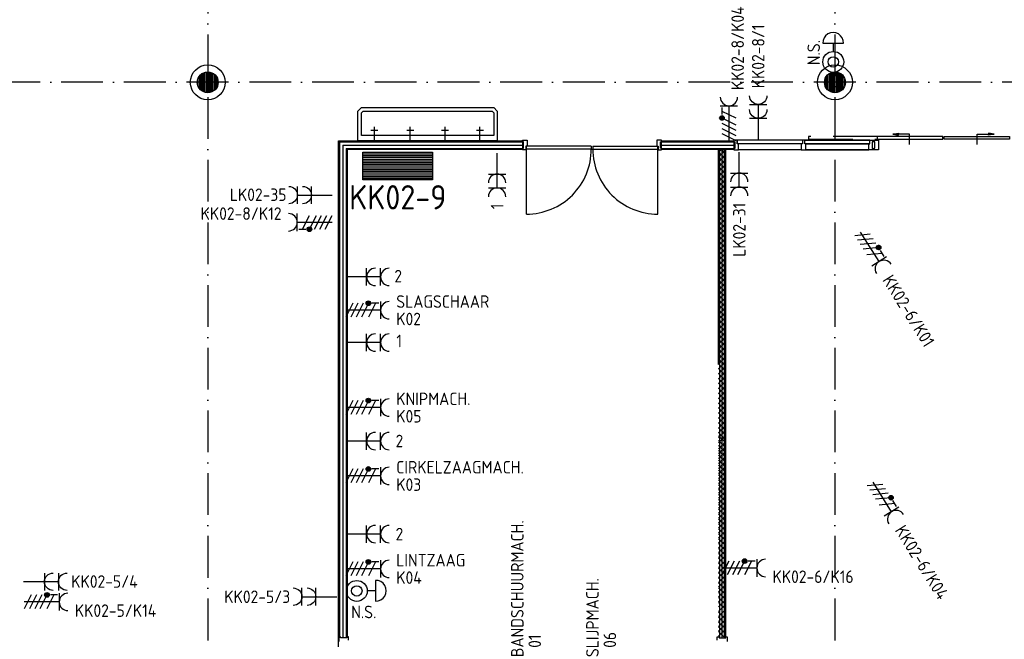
# Model space of a CAD drawing. Header units: millimetres. Extents: x 90707 to 259985, y -1262 to 84291.
# Tile 43 of 75: x 145348 to 159476, y 58810 to 67708. Entities that reach past the tile are written whole.
import ezdxf
from ezdxf.enums import TextEntityAlignment as Align

# ---------------------------------------------------------------- set-up
doc = ezdxf.new("R2010")
doc.units = ezdxf.units.MM
doc.header["$LTSCALE"] = 100
doc.linetypes.add('DASHDOT', pattern=[9, 6, -1.5, 0, -1.5])
doc.linetypes.add('HIDDEN', pattern=[9.525, 6.35, -3.175])
doc.layers.get('0').update_dxf_attribs({"linetype": 'CONTINUOUS'})
for name, color, linetype in [('AL$1----_ALGEMEEN', 7, 'CONTINUOUS'), ('AL$1----_MAATVOERING', 7, 'CONTINUOUS'), ('AL$7----_STRAMIEN', 1, 'DASHDOT'), ('AL$8----_HULPKOLOM', 2, 'CONTINUOUS'), ('AL22----_BINNENWAND', 7, 'CONTINUOUS'), ('AL28----_KONSTRUKTIE', 3, 'CONTINUOUS'), ('AL31----_BUITENKOZ', 7, 'CONTINUOUS'), ('AL32----_BINNENKOZ', 7, 'CONTINUOUS'), ('AL32----_DRAAIRICHTING', 1, 'CONTINUOUS'), ('AL74----_INRSANITAIR', 7, 'CONTINUOUS'), ('ALL-----_REFLIJNEN', 8, 'CONTINUOUS'), ('ALXAA---_GEWBETON', 12, 'CONTINUOUS'), ('EB62203-_ATTRIB', 2, 'CONTINUOUS'), ('EB62205-_ATTRIB', 2, 'CONTINUOUS'), ('EB62208-_ATTRIB', 2, 'CONTINUOUS'), ('EB6441--_ATTRIB', 2, 'CONTINUOUS'), ('EL62203-_KRACHT-WCD230', 3, 'CONTINUOUS'), ('EL62205-_KRACHT-KAST', 3, 'CONTINUOUS'), ('EL62208-_KRACHT-WCD400', 3, 'CONTINUOUS'), ('EL6441--_DATACOM', 3, 'CONTINUOUS'), ('VOLGNUMMER', 7, 'CONTINUOUS')]:
    doc.layers.add(name, color=color, linetype=linetype)
doc.styles.add('1_8', font='ISO', dxfattribs={"height": 1.8})
doc.styles.add('3_5', font='iso', dxfattribs={"height": 3.5})
doc.styles.add('NORATT', font='isocp.shx')
doc.styles.get("Standard").update_dxf_attribs({"font": 'iso.shx'})

# ---------------------------------------------------------------- blocks, each defined once
blk = doc.blocks.new('ES111261')
for p, q in [((-5, 1.75), (5, 1.75)), ((-5, 1.5), (5, 1.5)), ((-5, 1.25), (5, 1.25)), ((-5, 1), (5, 1)), ((-5, 0.75), (5, 0.75)), ((-5, 0.5), (5, 0.5)), ((-5, 0.25), (5, 0.25)), ((-5, 0), (5, 0)), ((-5, -0.25), (5, -0.25)), ((-5, -0.5), (5, -0.5)), ((-5, -0.75), (5, -0.75)), ((-5, -1), (5, -1)), ((-5, -1.25), (5, -1.25)), ((-5, -1.5), (5, -1.5)), ((-5, -1.75), (5, -1.75)), ((-5, -2), (5, -2))]:
    blk.add_line(p, q)
blk.add_lwpolyline([(-5, -2), (5, -2), (5, 2), (-5, 2)], close=True)
for tag, height, style, flags, p in [('GROEPI', 1.8, '1_8', 9, (0, 9.5)), ('GROEP', 1.8, '1_8', 8, (0, 7.5)), ('CODE', 3.5, '3_5', 8, (0, 4.5)), ('M_CODE', 1.8, '1_8', 9, (0, 0)), ('KAST', 1.8, '1_8', 9, (0, -3.5)), ('VERMOGEN', 1.8, '1_8', 9, (0, -5.5)), ('DOEL', 1.8, '1_8', 9, (0, -7.5)), ('VERMOGENI', 1.8, '1_8', 9, (0, -9.5)), ('DOELI', 1.8, '1_8', 9, (0, -11.5))]:
    blk.add_attdef(tag, text='', height=height, dxfattribs=dict(style=style, flags=flags)).set_placement(p, align=Align.MIDDLE_CENTER)
at = {"style": '1_8', "flags": 9}
blk.add_attdef('RUIMTE', text='', height=1.8, dxfattribs=at).set_placement((0, -9.5), align=Align.MIDDLE)
blk = doc.blocks.new('ES3W2A')
for p, q in [((1.25, 2), (-1.25, 2)), ((0, 2), (0, -3)), ((1.25, 0), (-1.25, 0))]:
    blk.add_line(p, q)
for centre in [(0, 3.25), (0, 1.25)]:
    blk.add_arc(centre, 1.25, 180, 0)
at = {"style": '1_8'}
for tag, flags, p in [('VERMOGEN', 9, (-2.5, 5)), ('GROEP', 8, (0, 5)), ('SCHAK', 8, (2.5, 5)), ('GELIJK', 9, (5, 5)), ('TAL', 8, (2.5, 5)), ('KAST', 9, (7, 5))]:
    blk.add_attdef(tag, text='', height=1.8, rotation=90, dxfattribs=dict(at, flags=flags)).set_placement(p, align=Align.MIDDLE_CENTER)
at = {"style": '1_8', "width": 0.7, "flags": 8}
blk.add_attdef('DOEL', text='', height=1.8, rotation=90, dxfattribs=at).set_placement((-2.5, 5), align=Align.MIDDLE_LEFT)
at = {"style": '1_8', "flags": 9}
blk.add_attdef('M_CODE', text='', height=1.8, dxfattribs=at).set_placement((0, 0), align=Align.MIDDLE_CENTER)
blk = doc.blocks.new('ES111454')
for p, q in [((-1.51, 2.61), (1.49, 2.61)), ((-0.01, 2.61), (-0.01, 1.44))]:
    blk.add_line(p, q)
for radius in [1.5, 0.75]:
    blk.add_circle((0.01, -0.08), radius)
blk.add_arc((-0.01, 2.64), 1.5, 358.854, 181.146)
at = {"style": '1_8'}
for tag, flags, p in [('NUMMER', 8, (0.01, 5.42)), ('CODE', 8, (0.01, 2.92)), ('M_CODE', 9, (0.01, -0.08))]:
    blk.add_attdef(tag, text='', height=2, dxfattribs=dict(at, flags=flags)).set_placement(p, align=Align.MIDDLE)
blk = doc.blocks.new('ES2W4A')
at = {"color": 0, "ltscale": 0.5}
for p, q in [((-1.25, 2), (1.25, 2)), ((0, 2), (0, -3))]:
    blk.add_line(p, q, dxfattribs=at)
at = {"color": 0}
for p, q in [((-1.25, 2), (1.25, 2)), ((0, 2), (0, -3))]:
    blk.add_line(p, q, dxfattribs=at)
at = {"color": 1, "ltscale": 0.5}
for p, q in [((-1, 1.75), (-1, 0.75)), ((-1.2, -0.02), (-1.2, 0.52)), ((-1.07, -0.08), (-1.07, 0.58)), ((-1, 1.25), (1, 0.25)), ((-1, 0.25), (1, -0.75)), ((-0.93, -0.08), (-0.93, 0.58)), ((-0.8, -0.02), (-0.8, 0.52)), ((-1, -0.5), (1, -1.5)), ((-1, -1.25), (1, -2.25)), ((-1, -2), (1, -3))]:
    blk.add_line(p, q, dxfattribs=at)
at = {"color": 1}
for p, q in [((-1, 1.75), (-1, 0.75)), ((-1.2, -0.02), (-1.2, 0.52)), ((-1.07, -0.08), (-1.07, 0.58)), ((-1, 1.25), (1, 0.25)), ((-1, 0.25), (1, -0.75)), ((-0.93, -0.08), (-0.93, 0.58)), ((-0.8, -0.02), (-0.8, 0.52)), ((-1, -0.5), (1, -1.5)), ((-1, -1.25), (1, -2.25)), ((-1, -2), (1, -3))]:
    blk.add_line(p, q, dxfattribs=at)
at = {"color": 1, "ltscale": 0.5}
blk.add_circle((-1, 0.25), 0.333, dxfattribs=at)
at = {"color": 1}
blk.add_circle((-1, 0.25), 0.333, dxfattribs=at)
at = {"color": 0, "ltscale": 0.5}
blk.add_arc((0, 3.25), 1.25, 180, 0, dxfattribs=at)
at = {"color": 0}
blk.add_arc((0, 3.25), 1.25, 180, 0, dxfattribs=at)
at = {"ltscale": 0.5, "style": 'NORATT'}
for tag, flags, p in [('VERMOGEN', 9, (-3.75, 4.25)), ('GROEP', 8, (1.25, 4.25)), ('DOEL', 8, (-1.25, 4.25)), ('KAST', 9, (3.75, 4.25)), ('TAL', 8, (-3.75, 4.25))]:
    blk.add_attdef(tag, text='', height=1.8, rotation=90, dxfattribs=dict(at, flags=flags)).set_placement(p, align=Align.MIDDLE_LEFT)
at = {"style": '1_8'}
for tag, flags, p in [('VERMOGEN', 9, (-3.75, 4.25)), ('GROEP', 8, (1.25, 4.25)), ('DOEL', 8, (-1.25, 4.25)), ('KAST', 9, (3.75, 4.25)), ('TAL', 8, (-3.75, 4.25))]:
    blk.add_attdef(tag, text='', height=1.8, rotation=90, dxfattribs=dict(at, flags=flags)).set_placement(p, align=Align.MIDDLE_LEFT)
at = {"color": 0, "ltscale": 0.5, "style": 'NORATT', "width": 0.7, "flags": 8}
blk.add_attdef('SCHAK', text='', height=1.8, rotation=90, dxfattribs=at).set_placement((3.75, 4.25), align=Align.MIDDLE_LEFT)
at = {"color": 0, "style": '1_8', "width": 0.7, "flags": 8}
blk.add_attdef('SCHAK', text='', height=1.8, rotation=90, dxfattribs=at).set_placement((3.75, 4.25), align=Align.MIDDLE_LEFT)
at = {"ltscale": 0.5, "style": 'NORATT', "flags": 9}
blk.add_attdef('GELIJK', text='', height=1.8, rotation=90, dxfattribs=at).set_placement((5, 5), align=Align.MIDDLE_CENTER)
at = {"style": '1_8', "flags": 9}
blk.add_attdef('GELIJK', text='', height=1.8, rotation=90, dxfattribs=at).set_placement((5, 5), align=Align.MIDDLE_CENTER)
at = {"ltscale": 0.5, "style": 'NORATT', "flags": 9}
blk.add_attdef('M_CODE', text='', height=1.8, dxfattribs=at).set_placement((0, 0), align=Align.MIDDLE_CENTER)
at = {"style": '1_8', "flags": 9}
blk.add_attdef('M_CODE', text='', height=1.8, dxfattribs=at).set_placement((0, 0), align=Align.MIDDLE_CENTER)
blk = doc.blocks.new('A$Cca306792')
at = {"layer": 'AL$1----_ALGEMEEN', "color": 8}
for p, q in [((64259, 67066), (64301, 67107)), ((64259, 66995), (64359, 67095)), ((64259, 67071), (64359, 66971)), ((64259, 66925), (64359, 67025)), ((64259, 67000), (64359, 66900)), ((64294, 67107), (64359, 67042)), ((64259, 66854), (64359, 66954)), ((64259, 66930), (64359, 66830)), ((64259, 66783), (64359, 66883)), ((64259, 66859), (64359, 66759)), ((64259, 66712), (64359, 66812)), ((64259, 66788), (64359, 66688)), ((64259, 66642), (64359, 66742)), ((64259, 66717), (64359, 66617)), ((64259, 66571), (64359, 66671)), ((64259, 66647), (64359, 66547)), ((64259, 66500), (64359, 66600)), ((64259, 66576), (64359, 66476)), ((64259, 66430), (64359, 66530)), ((64259, 66505), (64359, 66405)), ((64259, 66359), (64359, 66459)), ((64259, 66435), (64359, 66335)), ((64259, 66288), (64359, 66388)), ((64259, 66364), (64359, 66264)), ((64259, 66217), (64359, 66317)), ((64259, 66293), (64359, 66193)), ((64259, 66147), (64359, 66247)), ((64259, 66222), (64359, 66122)), ((64259, 66076), (64359, 66176)), ((64259, 66152), (64359, 66052)), ((64259, 66005), (64359, 66105)), ((64259, 66081), (64359, 65981)), ((64259, 65935), (64359, 66035)), ((64259, 66010), (64359, 65910)), ((64259, 65864), (64359, 65964)), ((64259, 65940), (64359, 65840)), ((64259, 65793), (64359, 65893)), ((64259, 65869), (64359, 65769)), ((64259, 65722), (64359, 65822)), ((64259, 65798), (64359, 65698)), ((64259, 65652), (64359, 65752)), ((64259, 65727), (64359, 65627)), ((64259, 65581), (64359, 65681)), ((64259, 65657), (64359, 65557)), ((64259, 65510), (64359, 65610)), ((64259, 65586), (64359, 65486)), ((64259, 65440), (64359, 65540)), ((64259, 65515), (64359, 65415)), ((64259, 65369), (64359, 65469)), ((64259, 65445), (64359, 65345)), ((64259, 65298), (64359, 65398)), ((64259, 65374), (64359, 65274)), ((64259, 65227), (64359, 65327)), ((64259, 65303), (64359, 65203)), ((64259, 65157), (64359, 65257)), ((64259, 65232), (64359, 65132)), ((64259, 65086), (64359, 65186)), ((64259, 65162), (64359, 65062)), ((64259, 65015), (64359, 65115)), ((64259, 65091), (64359, 64991)), ((64259, 64945), (64359, 65045)), ((64259, 65020), (64359, 64920)), ((64259, 64874), (64359, 64974)), ((64259, 64950), (64359, 64850)), ((64259, 64803), (64359, 64903)), ((64259, 64879), (64359, 64779)), ((64259, 64733), (64359, 64833)), ((64259, 64808), (64359, 64708)), ((64259, 64662), (64359, 64762)), ((64259, 64738), (64359, 64638)), ((64259, 64591), (64359, 64691)), ((64259, 64667), (64359, 64567)), ((64259, 64520), (64359, 64620)), ((64259, 64596), (64359, 64496)), ((64259, 64450), (64359, 64550)), ((64259, 64525), (64359, 64425)), ((64259, 64379), (64359, 64479)), ((64259, 64455), (64359, 64355)), ((64259, 64308), (64359, 64408)), ((64259, 64384), (64359, 64284)), ((64259, 64238), (64359, 64338)), ((64259, 64313), (64359, 64213)), ((64259, 64167), (64359, 64267)), ((64259, 64243), (64359, 64143)), ((64259, 64096), (64359, 64196)), ((64259, 64172), (64359, 64072)), ((64259, 64172), (64359, 64072)), ((64259, 64025), (64359, 64125)), ((64259, 64025), (64359, 64125)), ((64259, 64101), (64341, 64019)), ((64259, 64101), (64359, 64001)), ((64259, 63955), (64359, 64055)), ((64259, 64030), (64359, 63930)), ((64259, 63884), (64359, 63984)), ((64259, 63960), (64359, 63860)), ((64259, 63813), (64359, 63913)), ((64259, 63889), (64359, 63789)), ((64259, 63743), (64359, 63843)), ((64259, 63818), (64359, 63718)), ((64259, 63672), (64359, 63772)), ((64259, 63748), (64359, 63648)), ((64259, 63601), (64359, 63701)), ((64259, 63677), (64359, 63577)), ((64259, 63530), (64359, 63630)), ((64259, 63606), (64359, 63506)), ((64259, 63460), (64359, 63560)), ((64259, 63535), (64359, 63435)), ((64259, 63389), (64359, 63489)), ((64259, 63465), (64359, 63365)), ((64259, 63318), (64359, 63418)), ((64259, 63394), (64359, 63294)), ((64259, 63248), (64359, 63348)), ((64259, 63323), (64359, 63223)), ((64259, 63177), (64359, 63277)), ((64259, 63253), (64359, 63153)), ((64259, 63106), (64359, 63206)), ((64259, 63182), (64359, 63082)), ((64259, 63035), (64359, 63135)), ((64259, 63111), (64341, 63029)), ((64259, 63111), (64359, 63011)), ((64259, 62965), (64359, 63065)), ((64259, 63040), (64359, 62940)), ((64259, 62894), (64359, 62994))]:
    blk.add_line(p, q, dxfattribs=at)
at = {"layer": 'AL$1----_MAATVOERING', "color": 8}
blk.add_line((58803, 51070), (58803, 65105), dxfattribs=at)
at = {"layer": 'AL$7----_STRAMIEN', "color": 1}
for points in [[(56928, 78659), (56928, 39870)], [(65928, 78659), (65928, 39870)], [(86028, 68070), (47456, 68070)]]:
    blk.add_lwpolyline(points, dxfattribs=at)
at = {"layer": 'AL$8----_HULPKOLOM', "color": 8}
for centre in [(56928, 68070), (65928, 68070)]:
    blk.add_circle(centre, 250, dxfattribs=at)
at = {"layer": 'AL22----_BINNENWAND', "color": 8}
for p, q in [((58803, 59805), (58803, 67232)), ((58803, 67232), (58928, 67232)), ((58803, 67232), (61444, 67232)), ((61444, 67232), (61444, 67107)), ((63441, 67232), (64470, 67232)), ((63441, 67107), (63441, 67232)), ((64477, 67232), (64477, 67107)), ((58928, 67107), (58928, 60116)), ((61444, 67107), (58928, 67107)), ((64476, 67107), (63441, 67107)), ((64259, 64019), (64259, 67107)), ((64259, 67107), (64359, 67107)), ((64359, 67107), (64359, 64019)), ((64359, 67101), (64359, 60098)), ((64259, 62996), (64359, 62897)), ((64259, 62926), (64359, 62826)), ((64259, 62809), (64359, 62909)), ((64259, 62855), (64359, 62756)), ((64259, 62738), (64359, 62838)), ((64259, 62785), (64359, 62686)), ((64259, 62667), (64359, 62767)), ((64259, 62714), (64359, 62615)), ((64259, 62596), (64359, 62696)), ((64259, 62644), (64359, 62545)), ((64259, 62524), (64359, 62625)), ((64259, 62573), (64359, 62474)), ((64259, 62453), (64359, 62554)), ((64259, 62503), (64359, 62404)), ((64259, 62382), (64359, 62483)), ((64259, 62433), (64359, 62334)), ((64259, 62311), (64359, 62412)), ((64259, 62362), (64359, 62263)), ((64259, 62240), (64359, 62341)), ((64259, 62292), (64359, 62193)), ((64259, 62169), (64359, 62270)), ((64259, 62221), (64359, 62122)), ((64259, 62098), (64359, 62199)), ((64259, 62151), (64359, 62052)), ((64259, 62027), (64359, 62128)), ((64259, 62081), (64359, 61982)), ((64259, 61956), (64359, 62057)), ((64259, 62010), (64359, 61911)), ((64259, 61885), (64359, 61986)), ((64259, 61940), (64359, 61841)), ((64259, 61814), (64359, 61915)), ((64259, 61869), (64359, 61770)), ((64259, 61743), (64359, 61844)), ((64259, 61799), (64359, 61700)), ((64259, 61672), (64359, 61773)), ((64259, 61729), (64359, 61630)), ((64259, 61601), (64359, 61702)), ((64259, 61658), (64359, 61559)), ((64259, 61530), (64359, 61631)), ((64259, 61588), (64359, 61489)), ((64259, 61459), (64359, 61560)), ((64259, 61517), (64359, 61418)), ((64259, 61388), (64359, 61489)), ((64259, 61447), (64359, 61348)), ((64259, 61317), (64359, 61418)), ((64259, 61377), (64359, 61277)), ((64259, 61246), (64359, 61347)), ((64259, 61306), (64359, 61207)), ((64259, 61175), (64359, 61276)), ((64259, 61236), (64359, 61137)), ((64259, 61104), (64359, 61205)), ((64259, 61165), (64359, 61066)), ((64259, 61033), (64359, 61134)), ((64259, 61095), (64359, 60996)), ((64259, 60962), (64359, 61063)), ((64259, 61025), (64359, 60925)), ((64259, 60889), (64359, 60990)), ((64259, 60954), (64359, 60855)), ((64259, 60824), (64359, 60925)), ((64259, 60884), (64359, 60785)), ((64259, 60753), (64359, 60854)), ((64259, 60813), (64359, 60714)), ((64259, 60682), (64359, 60783)), ((64259, 60743), (64359, 60644)), ((64259, 60611), (64359, 60711)), ((64259, 60673), (64359, 60573)), ((64259, 60540), (64359, 60640)), ((64259, 60602), (64359, 60503)), ((64259, 60471), (64359, 60572)), ((64259, 60400), (64359, 60501)), ((64259, 60461), (64359, 60362)), ((64259, 60329), (64359, 60430)), ((64259, 60391), (64359, 60292)), ((64259, 60258), (64359, 60359)), ((64259, 60320), (64359, 60221)), ((64259, 60189), (64359, 60289)), ((64259, 60252), (64359, 60153)), ((64259, 60117), (64359, 60218)), ((64259, 60185), (64359, 60086))]:
    blk.add_line(p, q, dxfattribs=at)
at = {"layer": 'AL22----_BINNENWAND', "color": 8, "linetype": 'Continuous'}
for p, q in [((58818, 67217), (58818, 60105)), ((58818, 67217), (61444, 67217)), ((58913, 67122), (58913, 60095)), ((58913, 67122), (61444, 67122)), ((63441, 67217), (64470, 67217)), ((63441, 67122), (64473, 67122)), ((64274, 60101), (64274, 67101)), ((64344, 60098), (64344, 67101))]:
    blk.add_line(p, q, dxfattribs=at)
at = {"layer": 'AL28----_KONSTRUKTIE', "color": 8}
for centre in [(56928, 68070), (65928, 68070)]:
    blk.add_circle(centre, 150, dxfattribs=at)
at = {"layer": 'AL31----_BUITENKOZ', "color": 8, "linetype": 'HIDDEN'}
blk.add_lwpolyline([(66536, 67294), (65550, 67294), (65550, 67253), (66536, 67253)], dxfattribs=at)
at = {"layer": 'AL31----_BUITENKOZ', "color": 8, "linetype": 'Continuous'}
for points in [[(67474, 67253), (67474, 67294), (66536, 67294), (66536, 67253)], [(67494, 67253), (67494, 67294), (68433, 67294), (68433, 67253)]]:
    blk.add_lwpolyline(points, close=True, dxfattribs=at)
at = {"layer": 'AL31----_BUITENKOZ', "color": 8}
for points in [[(66757, 67326), (66839, 67342), (66839, 67326)], [(66757, 67326), (66839, 67310), (66839, 67326)], [(67000, 67179), (67000, 67326), (66757, 67326)], [(67969, 67179), (67969, 67326), (68212, 67326)], [(68212, 67326), (68130, 67342), (68130, 67326)], [(68212, 67326), (68130, 67310), (68130, 67326)]]:
    blk.add_lwpolyline(points, dxfattribs=at)
at = {"layer": 'AL32----_BINNENKOZ', "color": 8}
for p, q in [((61444, 67217), (61444, 67239)), ((61444, 67239), (61511, 67239)), ((61460, 67217), (61444, 67217)), ((61444, 67100), (61444, 67125)), ((61444, 67125), (61460, 67125)), ((61460, 67125), (61460, 67217)), ((61511, 67151), (61494, 67151)), ((61494, 67151), (61494, 67100)), ((62430, 67151), (61500, 67151)), ((61500, 67111), (61500, 67151)), ((62430, 67111), (61500, 67111)), ((61511, 67239), (61511, 67151)), ((62430, 67151), (62430, 67111)), ((62430, 67111), (62455, 67111)), ((62455, 67151), (62455, 67111)), ((62455, 67151), (63385, 67151)), ((62455, 67111), (63385, 67111)), ((63441, 67239), (63374, 67239)), ((63374, 67239), (63374, 67151)), ((63374, 67151), (63391, 67151)), ((63385, 67111), (63385, 67151)), ((63391, 67151), (63391, 67100)), ((63425, 67125), (63425, 67217)), ((63425, 67217), (63441, 67217)), ((63441, 67125), (63425, 67125)), ((63441, 67217), (63441, 67239)), ((63441, 67100), (63441, 67125)), ((64477, 67239), (64477, 67214)), ((64527, 67239), (64477, 67239)), ((64477, 67214), (64493, 67214)), ((64493, 67122), (64477, 67122)), ((64477, 67122), (64477, 67100)), ((64493, 67214), (64493, 67122)), ((64527, 67239), (64527, 67188)), ((64527, 67188), (64527, 67239)), ((65462, 67239), (64527, 67239)), ((64544, 67188), (64527, 67188)), ((64544, 67100), (64544, 67188)), ((65445, 67188), (64544, 67188)), ((65462, 67188), (65445, 67188)), ((65445, 67188), (65445, 67100)), ((65462, 67239), (65462, 67188)), ((65495, 67239), (65462, 67239)), ((65495, 67239), (66429, 67239)), ((66429, 67239), (65495, 67239)), ((65495, 67188), (65495, 67239)), ((65512, 67188), (65495, 67188)), ((65512, 67188), (66412, 67188)), ((66412, 67188), (65512, 67188)), ((65512, 67100), (65512, 67188)), ((66412, 67100), (66412, 67188)), ((66412, 67188), (66429, 67188)), ((66429, 67188), (66429, 67239)), ((66429, 67239), (66479, 67239)), ((66479, 67214), (66463, 67214)), ((66463, 67214), (66463, 67122)), ((66463, 67122), (66479, 67122)), ((66479, 67239), (66479, 67214)), ((66479, 67122), (66479, 67100)), ((61494, 67100), (61444, 67100)), ((63391, 67100), (63441, 67100)), ((64477, 67100), (64544, 67100)), ((65445, 67100), (64544, 67100)), ((65445, 67100), (65512, 67100)), ((65512, 67100), (66412, 67100)), ((66412, 67100), (65512, 67100)), ((65512, 67100), (66412, 67100)), ((66412, 67100), (65512, 67100)), ((66479, 67100), (66412, 67100)), ((58831, 60109), (58809, 60109)), ((58809, 60109), (58809, 60042)), ((58831, 60093), (58831, 60109)), ((58923, 60093), (58831, 60093)), ((58948, 60109), (58923, 60109)), ((58923, 60109), (58923, 60093)), ((58948, 60059), (58948, 60109)), ((64240, 60109), (64265, 60109)), ((64240, 60059), (64240, 60109)), ((64265, 60109), (64265, 60093)), ((64265, 60093), (64357, 60093)), ((64357, 60093), (64357, 60109)), ((64357, 60109), (64379, 60109)), ((64379, 60109), (64379, 60042))]:
    blk.add_line(p, q, dxfattribs=at)
blk.add_lwpolyline([(66484, 67100), (66484, 67125), (66500, 67125), (66500, 67217), (66484, 67217), (66484, 67239), (66551, 67239), (66551, 67176), (66551, 67176), (66551, 67100), (66484, 67100)], dxfattribs=at)
at = {"layer": 'AL32----_DRAAIRICHTING', "color": 8}
for p, q in [((61500, 66177), (61500, 67111)), ((63385, 66177), (63385, 67111))]:
    blk.add_line(p, q, dxfattribs=at)
for centre, start, end in [((61500, 67108), 270.0361, 0.2098), ((63386, 67108), 179.7902, 269.9639)]:
    blk.add_arc(centre, 931, start, end, dxfattribs=at)
at = {"layer": 'AL74----_INRSANITAIR', "color": 8, "linetype": 'Continuous'}
for p, q in [((59083, 67657), (59133, 67707)), ((59133, 67707), (61033, 67707)), ((61033, 67707), (61083, 67657)), ((59083, 67532), (59083, 67657)), ((59133, 67632), (59158, 67657)), ((59133, 67532), (59133, 67632)), ((59158, 67657), (61008, 67657)), ((61008, 67657), (61033, 67632)), ((61033, 67632), (61033, 67532)), ((61083, 67657), (61083, 67532)), ((59083, 67232), (59083, 67532)), ((59133, 67307), (59133, 67532)), ((61033, 67532), (61033, 67307)), ((61083, 67532), (61083, 67232)), ((61033, 67307), (59133, 67307)), ((61083, 67232), (59083, 67232))]:
    blk.add_line(p, q, dxfattribs=at)
for points in [[(59320, 67232), (59320, 67432)], [(59833, 67232), (59833, 67432)], [(60333, 67232), (60333, 67432)], [(60833, 67232), (60833, 67432)], [(59270, 67382), (59370, 67382)], [(59783, 67382), (59883, 67382)], [(60283, 67382), (60383, 67382)], [(60783, 67382), (60883, 67382)]]:
    blk.add_lwpolyline(points, dxfattribs=at)
at = {"layer": 'ALL-----_REFLIJNEN', "color": 8, "linetype": 'Continuous'}
for p, q in [((58866, 67170), (58866, 60101)), ((58866, 67170), (61444, 67170)), ((63441, 67170), (64476, 67170)), ((64309, 64019), (64309, 67107)), ((64309, 60102), (64309, 67101))]:
    blk.add_line(p, q, dxfattribs=at)
at = {"layer": 'ALXAA---_GEWBETON', "color": 8}
for p, q in [((56788, 68016), (56788, 68123)), ((56808, 67980), (56808, 68160)), ((56828, 67958), (56828, 68181)), ((56848, 67943), (56848, 68196)), ((56868, 67932), (56868, 68207)), ((56888, 67925), (56888, 68214)), ((56908, 67921), (56908, 68218)), ((56928, 67920), (56928, 68220)), ((56948, 67921), (56948, 68218)), ((56968, 67925), (56968, 68214)), ((56988, 67932), (56988, 68207)), ((57008, 67943), (57008, 68196)), ((57028, 67958), (57028, 68181)), ((57048, 67980), (57048, 68160)), ((57068, 68016), (57068, 68123)), ((65788, 68016), (65788, 68123)), ((65808, 67980), (65808, 68160)), ((65828, 67958), (65828, 68181)), ((65848, 67943), (65848, 68196)), ((65868, 67932), (65868, 68207)), ((65888, 67925), (65888, 68214)), ((65908, 67921), (65908, 68218)), ((65928, 67920), (65928, 68220)), ((65948, 67921), (65948, 68218)), ((65968, 67925), (65968, 68214)), ((65988, 67932), (65988, 68207)), ((66008, 67943), (66008, 68196)), ((66028, 67958), (66028, 68181)), ((66048, 67980), (66048, 68160)), ((66068, 68016), (66068, 68123))]:
    blk.add_line(p, q, dxfattribs=at)
at = {"layer": 'VOLGNUMMER', "color": 252, "linetype": 'ByBlock'}
for tag, p in [('0.28', (16187, 74214)), ('0.16', (78893, 73105)), ('0.17', (62961, 72994)), ('0.29', (35887, 72529)), ('0.18', (53124, 64542)), ('0.701', (85482, 63517)), ('0.30', (29366, 63128)), ('0.32', (36092, 63166)), ('0.12', (90689, 63024)), ('0.29A', (33165, 62745)), ('0.30', (38191, 61494)), ('0.27', (17657, 61363)), ('0.19', (61479, 61433)), ('0.14', (89762, 60088)), ('0.33', (45869, 59450)), ('0.15', (73454, 57402)), ('0.25', (28058, 57013)), ('0.801', (112714, 57073)), ('0.18A', (61029, 56759)), ('0.26A', (36299, 54851)), ('0.20', (60895, 53506)), ('0.800', (90980, 50804)), ('0.25A', (73288, 48435)), ('0.300', (94483, 48257)), ('0.21', (58702, 48178)), ('0.24', (35041, 47783)), ('0.102', (87631, 47613)), ('0.26', (18559, 46119)), ('0.203', (95795, 46197)), ('0.802', (68387, 42721)), ('0.204', (95497, 42149)), ('0.07B', (66790, 38909)), ('0.702', (95327, 36513))]:
    blk.add_attdef(tag, text='', height=250, dxfattribs=at).set_placement(p, align=Align.MIDDLE_CENTER)
at = {"layer": 'VOLGNUMMER', "color": 8, "linetype": 'ByBlock'}
blk.add_attdef('0.600', text='', height=250, dxfattribs=at).set_placement((96800, 48300), align=Align.MIDDLE_CENTER)

msp = doc.modelspace()

# ---------------------------------------------------------------- block references
at = {"layer": 'EL62203-_KRACHT-WCD230'}
ref = msp.add_blockref('ES3W2A', (155945, 66291), dxfattribs=dict(at, xscale=-100, yscale=100, zscale=100))
ref.add_attrib('GROEP', 'KK02-8/1', dxfattribs={"layer": 'EB62203-_ATTRIB', "color": 1, "height": 180, "rotation": 90, "style": '1_8', "flags": 8}).set_placement((155945, 67640), align=Align.MIDDLE_RIGHT)
ref = msp.add_blockref('ES3W2A', (152198, 65491, 1050), dxfattribs=dict(at, xscale=100, yscale=100, zscale=100, rotation=180))
ref.add_attrib('GROEP', '1', dxfattribs={"layer": 'EB62203-_ATTRIB', "color": 1, "height": 180, "rotation": 90, "style": '1_8', "flags": 8}).set_placement((152198, 65066, 1050), align=Align.MIDDLE_RIGHT)
ref = msp.add_blockref('ES3W2A', (155673, 65504, 1050), dxfattribs=dict(at, xscale=100, yscale=100, zscale=100, rotation=180))
ref.add_attrib('GROEP', 'LK02-31', dxfattribs={"layer": 'EB62203-_ATTRIB', "color": 1, "height": 180, "rotation": 90, "style": '1_8', "flags": 8}).set_placement((155673, 65079, 1050), align=Align.MIDDLE_RIGHT)
ref = msp.add_blockref('ES3W2A', (149533, 65189, 1050), dxfattribs=dict(at, xscale=-100, yscale=100, zscale=100, rotation=90))
ref.add_attrib('GROEP', 'LK02-35 ', dxfattribs={"layer": 'EB62203-_ATTRIB', "color": 1, "height": 180, "style": '1_8', "flags": 8}).set_placement((148363, 65194, 1050), align=Align.MIDDLE_LEFT)
ref = msp.add_blockref('ES3W2A', (150326, 64014, 1050), dxfattribs=dict(at, xscale=100, yscale=100, zscale=100, rotation=270))
ref.add_attrib('GROEP', '2', dxfattribs={"layer": 'EB62203-_ATTRIB', "color": 1, "height": 180, "style": '1_8', "flags": 8}).set_placement((150834, 64024, 1050), align=Align.MIDDLE_RIGHT)
ref = msp.add_blockref('ES3W2A', (150326, 63071, 1050), dxfattribs=dict(at, xscale=100, yscale=100, zscale=100, rotation=270))
ref.add_attrib('GROEP', '1', dxfattribs={"layer": 'EB62203-_ATTRIB', "color": 1, "height": 180, "style": '1_8', "flags": 8}).set_placement((150834, 63094, 1050), align=Align.MIDDLE_RIGHT)
ref = msp.add_blockref('ES3W2A', (150326, 61656, 1050), dxfattribs=dict(at, xscale=100, yscale=100, zscale=100, rotation=270))
ref.add_attrib('GROEP', '2', dxfattribs={"layer": 'EB62203-_ATTRIB', "color": 1, "height": 180, "style": '1_8', "flags": 8}).set_placement((150852, 61658, 1050), align=Align.MIDDLE_RIGHT)
ref = msp.add_blockref('ES3W2A', (150326, 60321, 1050), dxfattribs=dict(at, xscale=100, yscale=100, zscale=100, rotation=270))
ref.add_attrib('GROEP', '2', dxfattribs={"layer": 'EB62203-_ATTRIB', "color": 1, "height": 180, "style": '1_8', "flags": 8}).set_placement((150852, 60321, 1050), align=Align.MIDDLE_RIGHT)
ref = msp.add_blockref('ES3W2A', (145703, 59637, 1050), dxfattribs=dict(at, xscale=-100, yscale=100, zscale=100, rotation=270))
ref.add_attrib('GROEP', 'KK02-5/4', dxfattribs={"layer": 'EB62203-_ATTRIB', "color": 1, "height": 180, "style": '1_8', "flags": 8}).set_placement((147041, 59640, 1050), align=Align.MIDDLE_RIGHT)
ref = msp.add_blockref('ES3W2A', (149597, 59422, 1050), dxfattribs=dict(at, xscale=-100, yscale=100, zscale=100, rotation=90))
ref.add_attrib('GROEP', 'KK02-5/3', dxfattribs={"layer": 'EB62203-_ATTRIB', "color": 1, "height": 180, "style": '1_8', "flags": 8}).set_placement((148283, 59421, 1050), align=Align.MIDDLE_LEFT)
at = {"layer": 'EL62205-_KRACHT-KAST'}
ref = msp.add_blockref('ES111261', (150773, 65607), dxfattribs=dict(at, xscale=-100, yscale=100, zscale=100, rotation=180))
ref.add_attrib('CODE', 'KK02-9', dxfattribs={"layer": 'EB62205-_ATTRIB', "color": 3, "height": 350, "style": '3_5', "flags": 8}).set_placement((150773, 65157), align=Align.MIDDLE_CENTER)
at = {"layer": 'EL62208-_KRACHT-WCD400', "ltscale": 0.5}
ref = msp.add_blockref('ES2W4A', (155525, 66271), dxfattribs=dict(at, xscale=100, yscale=100, zscale=100))
ref.add_attrib('GROEP', 'KK02-8/K04', dxfattribs={"layer": 'EB62208-_ATTRIB', "color": 1, "ltscale": 0.5, "height": 180, "rotation": 90, "style": 'NORATT', "flags": 8}).set_placement((155650, 66696), align=Align.MIDDLE_LEFT)
ref = msp.add_blockref('ES2W4A', (149530, 64798), dxfattribs=dict(at, xscale=100, yscale=100, zscale=100, rotation=90))
ref.add_attrib('GROEP', 'KK02-8/K12', dxfattribs={"layer": 'EB62208-_ATTRIB', "color": 1, "ltscale": 0.5, "height": 180, "style": 'NORATT', "flags": 8}).set_placement((149105, 64923), align=Align.MIDDLE_RIGHT)
ref = msp.add_blockref('ES2W4A', (157574, 64404, 1050), dxfattribs=dict(at, xscale=100, yscale=100, zscale=100, rotation=212.0261621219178))
ref.add_attrib('GROEP', 'KK02-6/K01', dxfattribs={"layer": 'EB62208-_ATTRIB', "color": 1, "ltscale": 0.5, "height": 180, "rotation": 302.0262, "style": 'NORATT', "flags": 8}).set_placement((157796, 64017, 1050), align=Align.MIDDLE_LEFT)
ref = msp.add_blockref('ES2W4A', (150326, 63535, 1050), dxfattribs=dict(at, xscale=100, yscale=100, zscale=100, rotation=270))
ref.add_attrib('DOEL', 'SLAGSCHAAR', dxfattribs={"layer": 'EB62208-_ATTRIB', "color": 1, "ltscale": 0.5, "height": 180, "style": 'NORATT', "flags": 8}).set_placement((150751, 63660, 1050), align=Align.MIDDLE_LEFT)
ref.add_attrib('GROEP', 'K02', dxfattribs={"layer": 'EB62208-_ATTRIB', "color": 1, "ltscale": 0.5, "height": 180, "style": 'NORATT', "flags": 8}).set_placement((150751, 63410, 1050), align=Align.MIDDLE_LEFT)
ref = msp.add_blockref('ES2W4A', (150326, 62138, 1050), dxfattribs=dict(at, xscale=100, yscale=100, zscale=100, rotation=270))
ref.add_attrib('DOEL', 'KNIPMACH.', dxfattribs={"layer": 'EB62208-_ATTRIB', "color": 1, "ltscale": 0.5, "height": 180, "style": 'NORATT', "flags": 8}).set_placement((150751, 62263, 1050), align=Align.MIDDLE_LEFT)
ref.add_attrib('GROEP', 'K05', dxfattribs={"layer": 'EB62208-_ATTRIB', "color": 1, "ltscale": 0.5, "height": 180, "style": 'NORATT', "flags": 8}).set_placement((150751, 62013, 1050), align=Align.MIDDLE_LEFT)
ref = msp.add_blockref('ES2W4A', (150326, 61156, 1050), dxfattribs=dict(at, xscale=100, yscale=100, zscale=100, rotation=270))
ref.add_attrib('DOEL', 'CIRKELZAAGMACH.', dxfattribs={"layer": 'EB62208-_ATTRIB', "color": 1, "ltscale": 0.5, "height": 180, "style": 'NORATT', "flags": 8}).set_placement((150751, 61281, 1050), align=Align.MIDDLE_LEFT)
ref.add_attrib('GROEP', 'K03', dxfattribs={"layer": 'EB62208-_ATTRIB', "color": 1, "ltscale": 0.5, "height": 180, "style": 'NORATT', "flags": 8}).set_placement((150751, 61031, 1050), align=Align.MIDDLE_LEFT)
ref = msp.add_blockref('ES2W4A', (157752, 60812), dxfattribs=dict(at, xscale=100, yscale=100, zscale=100, rotation=212.0261621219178))
ref.add_attrib('GROEP', 'KK02-6/K04', dxfattribs={"layer": 'EB62208-_ATTRIB', "color": 1, "ltscale": 0.5, "height": 180, "rotation": 302.0262, "style": 'NORATT', "flags": 8}).set_placement((157975, 60424), align=Align.MIDDLE_LEFT)
ref = msp.add_blockref('ES2W4A', (152613, 58129, 1050), dxfattribs=dict(at, xscale=100, yscale=100, zscale=100))
ref.add_attrib('DOEL', 'BANDSCHUURMACH.', dxfattribs={"layer": 'EB62208-_ATTRIB', "color": 1, "ltscale": 0.5, "height": 180, "rotation": 90, "style": 'NORATT', "flags": 8}).set_placement((152488, 58554, 1050), align=Align.MIDDLE_LEFT)
ref.add_attrib('GROEP', 'K01 ', dxfattribs={"layer": 'EB62208-_ATTRIB', "color": 1, "ltscale": 0.5, "height": 180, "rotation": 90, "style": 'NORATT', "flags": 8}).set_placement((152738, 58554, 1050), align=Align.MIDDLE_LEFT)
ref = msp.add_blockref('ES2W4A', (150326, 59821, 1050), dxfattribs=dict(at, xscale=100, yscale=100, zscale=100, rotation=270))
ref.add_attrib('DOEL', 'LINTZAAG', dxfattribs={"layer": 'EB62208-_ATTRIB', "color": 1, "ltscale": 0.5, "height": 180, "style": 'NORATT', "flags": 8}).set_placement((150751, 59946, 1050), align=Align.MIDDLE_LEFT)
ref.add_attrib('GROEP', 'K04', dxfattribs={"layer": 'EB62208-_ATTRIB', "color": 1, "ltscale": 0.5, "height": 180, "style": 'NORATT', "flags": 8}).set_placement((150751, 59696, 1050), align=Align.MIDDLE_LEFT)
ref = msp.add_blockref('ES2W4A', (153691, 58129, 1050), dxfattribs=dict(at, xscale=100, yscale=100, zscale=100))
ref.add_attrib('DOEL', 'SLIJPMACH.', dxfattribs={"layer": 'EB62208-_ATTRIB', "color": 1, "ltscale": 0.5, "height": 180, "rotation": 90, "style": 'NORATT', "flags": 8}).set_placement((153566, 58554, 1050), align=Align.MIDDLE_LEFT)
ref.add_attrib('GROEP', 'K06', dxfattribs={"layer": 'EB62208-_ATTRIB', "color": 1, "ltscale": 0.5, "height": 180, "rotation": 90, "style": 'NORATT', "flags": 8}).set_placement((153816, 58554, 1050), align=Align.MIDDLE_LEFT)
ref = msp.add_blockref('ES2W4A', (155725, 59834), dxfattribs=dict(at, xscale=100, yscale=100, zscale=100, rotation=270))
ref.add_attrib('GROEP', 'KK02-6/K16', dxfattribs={"layer": 'EB62208-_ATTRIB', "color": 1, "ltscale": 0.5, "height": 180, "style": 'NORATT', "flags": 8}).set_placement((156150, 59709), align=Align.MIDDLE_LEFT)
ref = msp.add_blockref('ES2W4A', (145714, 59347, 1050), dxfattribs=dict(at, xscale=100, yscale=100, zscale=100, rotation=270))
ref.add_attrib('GROEP', 'KK02-5/K14', dxfattribs={"layer": 'EB62208-_ATTRIB', "color": 1, "ltscale": 0.5, "height": 180, "style": 'NORATT', "flags": 8}).set_placement((146139, 59222, 1050), align=Align.MIDDLE_LEFT)
at = {"layer": 'EL6441--_DATACOM'}
msp.add_blockref('A$Cca306792', (91118, -1262), dxfattribs=at)
ref = msp.add_blockref('ES111454', (157021, 67109), dxfattribs=dict(at, xscale=100, yscale=100, zscale=100))
ref.add_attrib('CODE', 'N.S.', dxfattribs={"layer": 'EB6441--_ATTRIB', "color": 1, "height": 180, "rotation": 90, "style": '1_8', "flags": 8}).set_placement((156741, 67235), align=Align.MIDDLE)
ref = msp.add_blockref('ES111454', (150193, 59506), dxfattribs=dict(at, xscale=100, yscale=100, zscale=100, rotation=270))
ref.add_attrib('CODE', 'N.S.', dxfattribs={"layer": 'EB6441--_ATTRIB', "color": 1, "height": 180, "style": '1_8', "flags": 8}).set_placement((150285, 59203), align=Align.MIDDLE)

doc.saveas('drawing.dxf')
